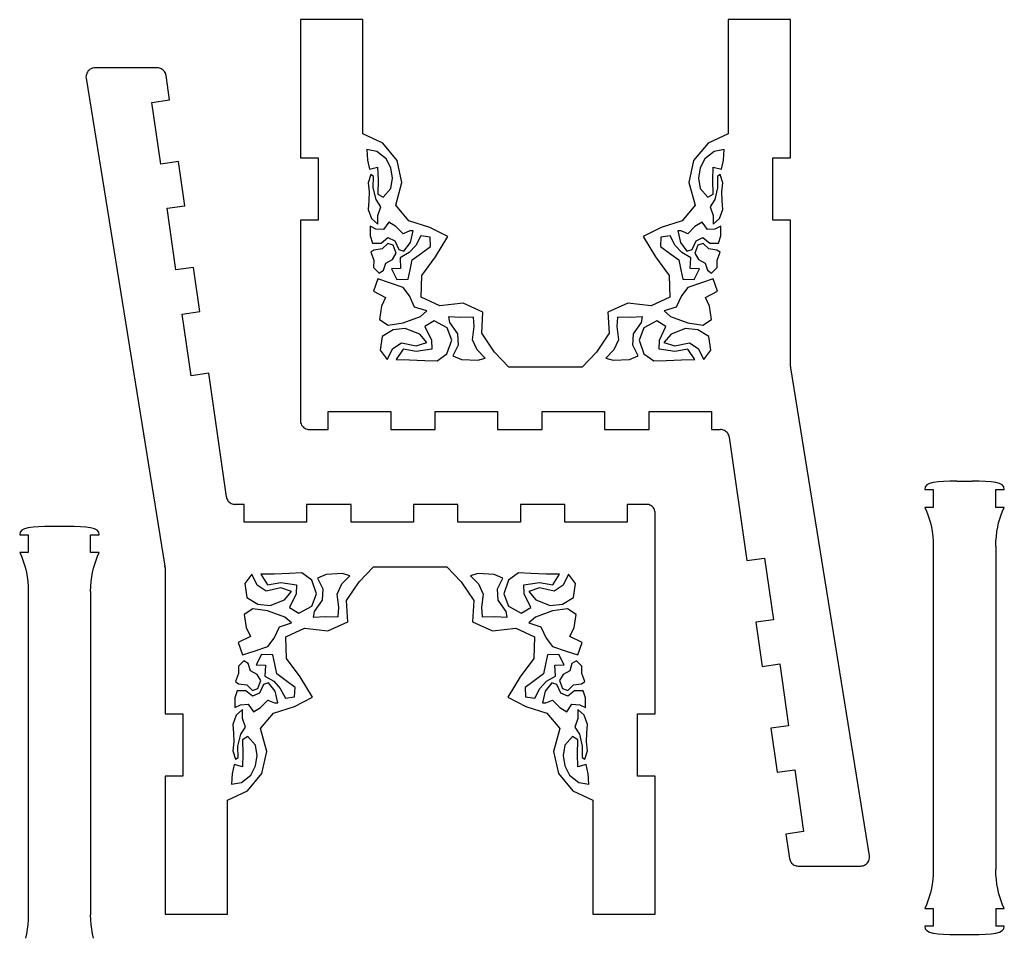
# Model space of a CAD drawing. Extents: x -113 to 113, y -103 to 103.
# Tile 6 of 6: x 9 to 113, y -50 to 46. Entities that reach past the tile are written whole.
import ezdxf

# ---------------------------------------------------------------- set-up
doc = ezdxf.new("R2010")
doc.units = 0
doc.header["$MEASUREMENT"] = 0
doc.layers.get('0').update_dxf_attribs({"linetype": 'CONTINUOUS'})

msp = doc.modelspace()

# ---------------------------------------------------------------- linework, layer by layer
for p, q in [((45.14, 46.28), (38.58, 46.28)), ((38.58, 46.28), (38.58, 31.74)), ((45.14, 34.28), (45.14, 46.28)), ((90.14, 46.28), (83.58, 46.28)), ((83.58, 46.28), (83.58, 34.28)), ((90.14, 31.74), (90.14, 46.28)), ((16.07, 40.52), (16.04, 40.39)), ((16.11, 40.65), (16.07, 40.52)), ((16.18, 40.77), (16.11, 40.65)), ((16.26, 40.88), (16.18, 40.77)), ((16.35, 40.97), (16.26, 40.88)), ((16.46, 41.06), (16.35, 40.97)), ((16.58, 41.12), (16.46, 41.06)), ((16.71, 41.17), (16.58, 41.12)), ((16.84, 41.2), (16.71, 41.17)), ((16.97, 41.21), (16.84, 41.2)), ((23.53, 41.21), (16.97, 41.21)), ((23.65, 41.2), (23.53, 41.21)), ((23.76, 41.18), (23.65, 41.2)), ((23.86, 41.15), (23.76, 41.18)), ((23.96, 41.1), (23.86, 41.15)), ((24.06, 41.05), (23.96, 41.1)), ((24.15, 40.98), (24.06, 41.05)), ((24.23, 40.9), (24.15, 40.98)), ((24.3, 40.81), (24.23, 40.9)), ((24.36, 40.72), (24.3, 40.81)), ((24.41, 40.62), (24.36, 40.72)), ((24.44, 40.51), (24.41, 40.62)), ((24.46, 40.4), (24.44, 40.51)), ((24.83, 37.84), (24.46, 40.4)), ((16.04, 40.39), (16.03, 40.25)), ((16.03, 40.25), (16.05, 40.12)), ((16.05, 40.12), (24.34, -11.22)), ((22.97, 37.57), (24.83, 37.84)), ((23.9, 31.08), (22.97, 37.57)), ((47.26, 33.29), (45.14, 34.28)), ((83.58, 34.28), (81.47, 33.29)), ((48.77, 31.46), (47.26, 33.29)), ((81.47, 33.29), (79.95, 31.46)), ((45.56, 32.6), (45.65, 31.51)), ((46.61, 32.42), (45.56, 32.6)), ((47.6, 31.65), (46.61, 32.42)), ((82.12, 32.42), (81.12, 31.65)), ((83.16, 32.6), (82.12, 32.42)), ((83.08, 31.51), (83.16, 32.6)), ((25.76, 31.34), (23.9, 31.08)), ((26.42, 26.7), (25.76, 31.34)), ((38.58, 31.74), (40.46, 31.74)), ((40.46, 31.74), (40.46, 25.18)), ((45.65, 31.51), (45.84, 30.53)), ((48.09, 30.68), (47.6, 31.65)), ((49.27, 29.14), (48.77, 31.46)), ((79.95, 31.46), (79.45, 29.14)), ((81.12, 31.65), (80.64, 30.68)), ((82.88, 30.53), (83.08, 31.51)), ((88.27, 25.18), (88.27, 31.74)), ((88.27, 31.74), (90.14, 31.74)), ((45.84, 30.53), (46.71, 30.77)), ((46.71, 30.77), (46.75, 29.42)), ((48.28, 29.59), (48.09, 30.68)), ((80.64, 30.68), (80.45, 29.59)), ((81.98, 29.42), (82.01, 30.77)), ((82.01, 30.77), (82.88, 30.53)), ((45.98, 29.98), (45.7, 29.1)), ((45.7, 29.1), (45.82, 28.15)), ((46.26, 29.79), (45.98, 29.98)), ((46.25, 28.58), (46.26, 29.79)), ((46.75, 29.42), (46.73, 27.92)), ((48.1, 28.5), (48.28, 29.59)), ((48.62, 26.75), (49.27, 29.14)), ((79.45, 29.14), (80.1, 26.75)), ((80.45, 29.59), (80.62, 28.5)), ((81.99, 27.92), (81.98, 29.42)), ((82.75, 29.98), (82.46, 29.79)), ((82.46, 29.79), (82.47, 28.58)), ((83.02, 29.1), (82.75, 29.98)), ((82.9, 28.15), (83.02, 29.1)), ((45.82, 28.15), (45.79, 27.21)), ((46.55, 27.34), (46.25, 28.58)), ((47.3, 27.59), (48.1, 28.5)), ((80.62, 28.5), (81.43, 27.59)), ((82.47, 28.58), (82.18, 27.34)), ((82.94, 27.21), (82.9, 28.15)), ((45.79, 27.21), (45.71, 26.3)), ((47.03, 26.58), (46.55, 27.34)), ((46.73, 27.92), (47.3, 27.59)), ((81.43, 27.59), (81.99, 27.92)), ((82.18, 27.34), (81.69, 26.58)), ((83.02, 26.3), (82.94, 27.21)), ((24.56, 26.44), (26.42, 26.7)), ((25.49, 19.94), (24.56, 26.44)), ((45.71, 26.3), (46.05, 25.34)), ((46.72, 25.68), (47.03, 26.58)), ((49.99, 25.12), (48.62, 26.75)), ((80.1, 26.75), (78.74, 25.12)), ((81.69, 26.58), (82, 25.68)), ((82.68, 25.34), (83.02, 26.3)), ((40.46, 25.18), (38.58, 25.18)), ((38.58, 25.18), (38.58, 4.09)), ((46.05, 25.34), (46.73, 24.75)), ((46.73, 24.75), (46.72, 25.68)), ((47.88, 24.97), (47.34, 24.19)), ((48.64, 24.51), (47.88, 24.97)), ((52.21, 24.41), (49.99, 25.12)), ((78.74, 25.12), (76.52, 24.41)), ((80.84, 24.97), (80.09, 24.51)), ((81.39, 24.19), (80.84, 24.97)), ((82, 25.68), (81.99, 24.75)), ((81.99, 24.75), (82.68, 25.34)), ((90.14, 25.18), (88.27, 25.18)), ((90.14, 9.79), (90.14, 25.18)), ((45.93, 24.53), (45.92, 23.52)), ((46.53, 24.24), (45.93, 24.53)), ((47.34, 24.19), (46.53, 24.24)), ((49.4, 23.74), (48.64, 24.51)), ((50.1, 24.05), (49.4, 23.74)), ((50.43, 24.05), (50.1, 24.05)), ((50.16, 22.82), (50.43, 24.05)), ((54.08, 23.45), (52.21, 24.41)), ((76.52, 24.41), (74.65, 23.45)), ((78.63, 24.05), (78.3, 24.05)), ((78.3, 24.05), (78.57, 22.82)), ((79.33, 23.74), (78.63, 24.05)), ((80.09, 24.51), (79.33, 23.74)), ((82.19, 24.24), (81.39, 24.19)), ((82.8, 24.53), (82.19, 24.24)), ((82.81, 23.52), (82.8, 24.53)), ((45.92, 23.52), (46.17, 22.77)), ((47.07, 22.76), (47.79, 23.34)), ((47.79, 23.34), (48.52, 23.01)), ((48.52, 23.01), (48.94, 22.09)), ((49.48, 21.93), (50.16, 22.82)), ((51.25, 23.53), (50.71, 22.52)), ((52.22, 23.4), (51.25, 23.53)), ((52.27, 22.42), (52.22, 23.4)), ((52.8, 21.31), (54.08, 23.45)), ((74.65, 23.45), (75.93, 21.31)), ((76.51, 23.4), (76.46, 22.42)), ((77.47, 23.53), (76.51, 23.4)), ((78.02, 22.52), (77.47, 23.53)), ((78.57, 22.82), (79.25, 21.93)), ((79.79, 22.09), (80.21, 23.01)), ((80.21, 23.01), (80.93, 23.34)), ((80.93, 23.34), (81.66, 22.76)), ((82.55, 22.77), (82.81, 23.52)), ((46.32, 22.02), (45.98, 21.8)), ((45.98, 21.8), (46.31, 20.96)), ((46.17, 22.77), (47.07, 22.76)), ((47.2, 22.15), (46.32, 22.02)), ((47.78, 22.72), (47.2, 22.15)), ((48.35, 22.54), (47.78, 22.72)), ((48.66, 21.69), (48.35, 22.54)), ((48.94, 22.09), (49.48, 21.93)), ((50.02, 21.76), (49.09, 21.22)), ((50.71, 22.52), (50.02, 21.76)), ((51.33, 21.72), (52.27, 22.42)), ((76.46, 22.42), (77.4, 21.72)), ((78.7, 21.76), (78.02, 22.52)), ((79.64, 21.22), (78.7, 21.76)), ((79.25, 21.93), (79.79, 22.09)), ((80.38, 22.54), (80.06, 21.69)), ((80.95, 22.72), (80.38, 22.54)), ((81.53, 22.15), (80.95, 22.72)), ((82.4, 22.02), (81.53, 22.15)), ((81.66, 22.76), (82.55, 22.77)), ((82.74, 21.8), (82.4, 22.02)), ((82.42, 20.96), (82.74, 21.8)), ((46.31, 20.96), (46.29, 20.18)), ((47.56, 20.66), (48.26, 21.05)), ((48.26, 21.05), (48.66, 21.69)), ((49.09, 21.22), (49.13, 20.08)), ((50.13, 19.96), (50.33, 21)), ((50.33, 21), (51.33, 21.72)), ((51.34, 19.36), (52.8, 21.31)), ((75.93, 21.31), (77.38, 19.36)), ((77.4, 21.72), (78.4, 21)), ((78.4, 21), (78.6, 19.96)), ((79.6, 20.08), (79.64, 21.22)), ((80.06, 21.69), (80.47, 21.05)), ((80.47, 21.05), (81.17, 20.66)), ((82.44, 20.18), (82.42, 20.96)), ((27.35, 20.2), (25.49, 19.94)), ((28.01, 15.56), (27.35, 20.2)), ((46.29, 20.18), (46.88, 19.6)), ((46.88, 19.6), (47.34, 19.9)), ((47.34, 19.9), (47.56, 20.66)), ((49.13, 20.08), (48.17, 20.05)), ((48.17, 20.05), (48.73, 18.95)), ((49.91, 18.97), (50.13, 19.96)), ((78.6, 19.96), (78.82, 18.97)), ((80.56, 20.05), (79.6, 20.08)), ((80, 18.95), (80.56, 20.05)), ((81.17, 20.66), (81.39, 19.9)), ((81.39, 19.9), (81.84, 19.6)), ((81.84, 19.6), (82.44, 20.18)), ((46.73, 19), (46.26, 17.69)), ((47.95, 18.6), (46.73, 19)), ((48.73, 18.95), (49.91, 18.97)), ((51.29, 17.08), (51.34, 19.36)), ((77.38, 19.36), (77.44, 17.08)), ((78.82, 18.97), (80, 18.95)), ((82, 19), (80.78, 18.6)), ((82.46, 17.69), (82, 19)), ((46.26, 17.69), (47.55, 17.04)), ((49.4, 18.11), (47.95, 18.6)), ((50.06, 17.22), (49.4, 18.11)), ((79.33, 18.11), (78.67, 17.22)), ((80.78, 18.6), (79.33, 18.11)), ((81.18, 17.04), (82.46, 17.69)), ((47.55, 17.04), (47.12, 16.12)), ((50.6, 16.02), (50.06, 17.22)), ((53.25, 16.17), (51.29, 17.08)), ((77.44, 17.08), (75.48, 16.17)), ((78.67, 17.22), (78.12, 16.02)), ((81.6, 16.12), (81.18, 17.04)), ((26.15, 15.3), (28.01, 15.56)), ((47.12, 16.12), (46.91, 14.74)), ((51.89, 15.63), (50.6, 16.02)), ((51.2, 15.03), (51.89, 15.63)), ((55.69, 16.44), (53.25, 16.17)), ((57.79, 15.5), (55.69, 16.44)), ((73.04, 16.44), (70.93, 15.5)), ((75.48, 16.17), (73.04, 16.44)), ((78.12, 16.02), (76.84, 15.63)), ((76.84, 15.63), (77.53, 15.03)), ((81.81, 14.74), (81.6, 16.12)), ((27.08, 8.8), (26.15, 15.3)), ((46.91, 14.74), (47.82, 14.13)), ((49.38, 14.37), (51.2, 15.03)), ((52.67, 14.59), (51.68, 14)), ((54.01, 13.86), (52.67, 14.59)), ((54.15, 15.02), (54.27, 14.41)), ((55.47, 14.94), (54.15, 15.02)), ((56.78, 14.98), (55.47, 14.94)), ((56.85, 13.99), (56.78, 14.98)), ((57.66, 13.28), (57.79, 15.5)), ((70.93, 15.5), (71.06, 13.28)), ((71.94, 14.98), (71.87, 13.99)), ((73.26, 14.94), (71.94, 14.98)), ((74.57, 15.02), (73.26, 14.94)), ((74.45, 14.41), (74.57, 15.02)), ((76.06, 14.59), (74.71, 13.86)), ((77.04, 14), (76.06, 14.59)), ((77.53, 15.03), (79.35, 14.37)), ((80.9, 14.13), (81.81, 14.74)), ((48.33, 13.64), (47.19, 12.94)), ((47.82, 14.13), (49.38, 14.37)), ((49.62, 13.78), (48.33, 13.64)), ((51.14, 13.19), (49.62, 13.78)), ((51.68, 14), (52.39, 12.56)), ((54.5, 12.55), (54.01, 13.86)), ((54.27, 14.41), (55.11, 13.22)), ((56.67, 12.6), (56.85, 13.99)), ((71.87, 13.99), (72.06, 12.6)), ((73.61, 13.22), (74.45, 14.41)), ((74.71, 13.86), (74.22, 12.55)), ((76.34, 12.56), (77.04, 14)), ((79.1, 13.78), (77.59, 13.19)), ((80.4, 13.64), (79.1, 13.78)), ((79.35, 14.37), (80.9, 14.13)), ((81.54, 12.94), (80.4, 13.64)), ((47.19, 12.94), (46.99, 11.49)), ((51.89, 12.32), (51.14, 13.19)), ((52.39, 12.56), (52.4, 11.61)), ((54, 11.12), (54.5, 12.55)), ((55.11, 13.22), (55.18, 12.03)), ((57.18, 11.52), (56.67, 12.6)), ((58.99, 11.29), (57.66, 13.28)), ((71.06, 13.28), (69.74, 11.29)), ((72.06, 12.6), (71.55, 11.52)), ((73.55, 12.03), (73.61, 13.22)), ((74.22, 12.55), (74.72, 11.12)), ((76.33, 11.61), (76.34, 12.56)), ((77.59, 13.19), (76.83, 12.32)), ((81.74, 11.49), (81.54, 12.94)), ((46.99, 11.49), (47.7, 10.5)), ((47.7, 10.5), (48.29, 11.66)), ((48.29, 11.66), (49.21, 12.27)), ((49.38, 11.61), (48.66, 10.5)), ((49.21, 12.27), (50.77, 11.94)), ((50.76, 11.37), (49.38, 11.61)), ((52.4, 11.61), (50.76, 11.37)), ((50.77, 11.94), (51.89, 12.32)), ((55.18, 12.03), (54.61, 10.9)), ((58.03, 10.66), (57.18, 11.52)), ((71.55, 11.52), (70.7, 10.66)), ((74.11, 10.9), (73.55, 12.03)), ((77.96, 11.37), (76.33, 11.61)), ((76.83, 12.32), (77.96, 11.94)), ((77.96, 11.94), (79.52, 12.27)), ((79.35, 11.61), (77.96, 11.37)), ((80.07, 10.5), (79.35, 11.61)), ((79.52, 12.27), (80.44, 11.66)), ((80.44, 11.66), (81.03, 10.5)), ((81.03, 10.5), (81.74, 11.49)), ((48.66, 10.5), (50.05, 10.49)), ((50.05, 10.49), (51.68, 10.42)), ((51.68, 10.42), (52.97, 10.36)), ((52.97, 10.36), (54, 11.12)), ((54.61, 10.9), (55.53, 10.52)), ((55.53, 10.52), (57.24, 10.43)), ((57.24, 10.43), (58.03, 10.66)), ((60.51, 9.71), (58.99, 11.29)), ((69.74, 11.29), (68.21, 9.71)), ((70.7, 10.66), (71.49, 10.43)), ((71.49, 10.43), (73.2, 10.52)), ((73.2, 10.52), (74.11, 10.9)), ((74.72, 11.12), (75.76, 10.36)), ((75.76, 10.36), (77.05, 10.42)), ((77.05, 10.42), (78.68, 10.49)), ((78.68, 10.49), (80.07, 10.5)), ((68.21, 9.71), (60.51, 9.71)), ((90.14, 9.79), (90.14, 9.78)), ((90.14, 9.78), (90.14, 9.76)), ((90.14, 9.76), (90.15, 9.75)), ((90.15, 9.75), (90.15, 9.74)), ((90.15, 9.74), (90.15, 9.73)), ((90.15, 9.73), (90.15, 9.71)), ((90.15, 9.71), (90.15, 9.7)), ((90.15, 9.7), (90.15, 9.69)), ((90.15, 9.69), (90.15, 9.68)), ((90.15, 9.68), (90.15, 9.66)), ((90.15, 9.66), (90.15, 9.65)), ((90.15, 9.65), (90.16, 9.64)), ((98.45, -41.7), (90.16, 9.64)), ((28.94, 9.07), (27.08, 8.8)), ((30.8, -3.93), (28.94, 9.07)), ((41.52, 3.15), (41.52, 5.03)), ((41.52, 5.03), (48.08, 5.03)), ((48.08, 5.03), (48.08, 3.15)), ((52.77, 3.15), (52.77, 5.03)), ((52.77, 5.03), (59.33, 5.03)), ((59.33, 5.03), (59.33, 3.15)), ((64.02, 3.15), (64.02, 5.03)), ((64.02, 5.03), (70.58, 5.03)), ((70.58, 5.03), (70.58, 3.15)), ((75.27, 3.15), (75.27, 5.03)), ((75.27, 5.03), (81.83, 5.03)), ((81.83, 5.03), (81.83, 3.15)), ((38.58, 4.09), (38.59, 3.97)), ((38.59, 3.97), (38.61, 3.85)), ((38.61, 3.85), (38.65, 3.73)), ((38.65, 3.73), (38.71, 3.62)), ((38.71, 3.62), (38.78, 3.52)), ((38.78, 3.52), (38.86, 3.43)), ((38.86, 3.43), (38.95, 3.34)), ((38.95, 3.34), (39.05, 3.28)), ((39.05, 3.28), (39.16, 3.22)), ((39.16, 3.22), (39.28, 3.18)), ((39.28, 3.18), (39.4, 3.16)), ((39.4, 3.16), (39.52, 3.15)), ((39.52, 3.15), (41.52, 3.15)), ((48.08, 3.15), (52.77, 3.15)), ((59.33, 3.15), (64.02, 3.15)), ((70.58, 3.15), (75.27, 3.15)), ((81.83, 3.15), (82.77, 3.15)), ((82.88, 3.14), (82.77, 3.15)), ((82.99, 3.12), (82.88, 3.14)), ((83.1, 3.09), (82.99, 3.12)), ((83.2, 3.05), (83.1, 3.09)), ((83.29, 2.99), (83.2, 3.05)), ((83.38, 2.92), (83.29, 2.99)), ((83.46, 2.84), (83.38, 2.92)), ((83.53, 2.76), (83.46, 2.84)), ((83.59, 2.66), (83.53, 2.76)), ((83.64, 2.56), (83.59, 2.66)), ((83.67, 2.46), (83.64, 2.56)), ((83.7, 2.35), (83.67, 2.46)), ((83.7, 2.35), (85.55, -10.65)), ((104.31, -2.9), (104.26, -3.17)), ((104.48, -2.69), (104.31, -2.9)), ((104.77, -2.54), (104.48, -2.69)), ((105.16, -2.43), (104.77, -2.54)), ((105.66, -2.36), (105.16, -2.43)), ((106.24, -2.31), (105.66, -2.36)), ((106.9, -2.29), (106.24, -2.31)), ((107.64, -2.29), (106.9, -2.29)), ((107.64, -2.29), (109.24, -2.29)), ((109.98, -2.29), (109.24, -2.29)), ((110.65, -2.31), (109.98, -2.29)), ((111.23, -2.36), (110.65, -2.31)), ((111.72, -2.43), (111.23, -2.36)), ((112.12, -2.54), (111.72, -2.43)), ((112.4, -2.69), (112.12, -2.54)), ((112.58, -2.9), (112.4, -2.69)), ((112.63, -3.17), (112.58, -2.9)), ((30.8, -3.93), (30.82, -4.04)), ((30.82, -4.04), (30.85, -4.14)), ((30.85, -4.14), (30.9, -4.24)), ((104.26, -3.17), (105.16, -3.17)), ((105.16, -3.17), (105.16, -5.05)), ((111.72, -5.05), (111.72, -3.17)), ((111.72, -3.17), (112.31, -3.17)), ((112.31, -3.17), (112.35, -3.17)), ((112.35, -3.17), (112.63, -3.17)), ((30.9, -4.24), (30.96, -4.34)), ((30.96, -4.34), (31.03, -4.42)), ((31.03, -4.42), (31.11, -4.5)), ((31.11, -4.5), (31.2, -4.57)), ((31.2, -4.57), (31.29, -4.63)), ((31.29, -4.63), (31.4, -4.67)), ((31.4, -4.67), (31.5, -4.7)), ((31.5, -4.7), (31.61, -4.72)), ((31.61, -4.72), (31.72, -4.73)), ((32.66, -4.73), (31.72, -4.73)), ((32.66, -6.61), (32.66, -4.73)), ((39.22, -4.73), (39.22, -6.61)), ((43.91, -4.73), (39.22, -4.73)), ((43.91, -6.61), (43.91, -4.73)), ((55.16, -4.73), (50.47, -4.73)), ((50.47, -4.73), (50.47, -6.61)), ((55.16, -6.61), (55.16, -4.73)), ((61.72, -4.73), (61.72, -6.61)), ((66.41, -4.73), (61.72, -4.73)), ((66.41, -6.61), (66.41, -4.73)), ((74.97, -4.73), (72.97, -4.73)), ((72.97, -4.73), (72.97, -6.61)), ((75.1, -4.74), (74.97, -4.73)), ((75.22, -4.76), (75.1, -4.74)), ((75.33, -4.8), (75.22, -4.76)), ((75.44, -4.86), (75.33, -4.8)), ((75.54, -4.92), (75.44, -4.86)), ((75.64, -5.01), (75.54, -4.92)), ((75.72, -5.1), (75.64, -5.01)), ((75.78, -5.2), (75.72, -5.1)), ((104.26, -5.05), (104.44, -5.43)), ((105.16, -5.05), (104.26, -5.05)), ((112.63, -5.05), (111.72, -5.05)), ((112.45, -5.43), (112.63, -5.05)), ((75.84, -5.31), (75.78, -5.2)), ((75.88, -5.43), (75.84, -5.31)), ((75.9, -5.55), (75.88, -5.43)), ((75.91, -5.67), (75.9, -5.55)), ((75.91, -26.76), (75.91, -5.67)), ((104.44, -5.43), (104.6, -5.82)), ((104.6, -5.82), (104.74, -6.24)), ((112.15, -6.24), (112.29, -5.82)), ((112.29, -5.82), (112.45, -5.43)), ((9.96, -7.19), (9.57, -7.3)), ((10.46, -7.12), (9.96, -7.19)), ((11.04, -7.08), (10.46, -7.12)), ((11.7, -7.06), (11.04, -7.08)), ((12.44, -7.05), (11.7, -7.06)), ((14.04, -7.05), (12.44, -7.05)), ((14.78, -7.06), (14.04, -7.05)), ((15.45, -7.08), (14.78, -7.06)), ((16.03, -7.12), (15.45, -7.08)), ((16.52, -7.19), (16.03, -7.12)), ((16.92, -7.3), (16.52, -7.19)), ((39.22, -6.61), (32.66, -6.61)), ((50.47, -6.61), (43.91, -6.61)), ((61.72, -6.61), (55.16, -6.61)), ((72.97, -6.61), (66.41, -6.61)), ((104.74, -6.24), (104.86, -6.68)), ((104.86, -6.68), (104.96, -7.13)), ((104.96, -7.13), (105.04, -7.6)), ((111.85, -7.6), (111.93, -7.13)), ((111.93, -7.13), (112.03, -6.68)), ((112.03, -6.68), (112.15, -6.24)), ((9.11, -7.67), (9.06, -7.94)), ((9.06, -7.94), (9.96, -7.94)), ((9.28, -7.46), (9.11, -7.67)), ((9.57, -7.3), (9.28, -7.46)), ((9.96, -7.94), (9.96, -9.81)), ((16.52, -9.81), (16.52, -7.94)), ((16.52, -7.94), (17.11, -7.94)), ((17.2, -7.46), (16.92, -7.3)), ((17.11, -7.94), (17.15, -7.94)), ((17.15, -7.94), (17.43, -7.94)), ((17.38, -7.67), (17.2, -7.46)), ((17.43, -7.94), (17.38, -7.67)), ((105.04, -7.6), (105.1, -8.1)), ((105.1, -8.1), (105.14, -8.61)), ((111.74, -8.61), (111.79, -8.1)), ((111.79, -8.1), (111.85, -7.6)), ((105.14, -8.61), (105.16, -9.14)), ((105.16, -9.14), (105.16, -43.15)), ((111.72, -9.14), (111.74, -8.61)), ((111.72, -9.14), (111.72, -43.15)), ((9.06, -9.81), (9.24, -10.19)), ((9.96, -9.81), (9.06, -9.81)), ((9.24, -10.19), (9.4, -10.59)), ((17.43, -9.81), (16.52, -9.81)), ((17.09, -10.59), (17.25, -10.19)), ((17.25, -10.19), (17.43, -9.81)), ((9.4, -10.59), (9.54, -11.01)), ((9.54, -11.01), (9.66, -11.44)), ((16.83, -11.44), (16.95, -11.01)), ((16.95, -11.01), (17.09, -10.59)), ((24.34, -11.23), (24.34, -11.22)), ((24.34, -11.24), (24.34, -11.23)), ((24.34, -11.26), (24.34, -11.24)), ((24.34, -11.27), (24.34, -11.26)), ((24.34, -11.28), (24.34, -11.27)), ((24.34, -11.29), (24.34, -11.28)), ((24.35, -11.31), (24.34, -11.29)), ((24.35, -11.32), (24.35, -11.31)), ((24.35, -11.33), (24.35, -11.32)), ((24.35, -11.34), (24.35, -11.33)), ((24.35, -11.36), (24.35, -11.34)), ((24.35, -11.37), (24.35, -11.36)), ((24.35, -11.37), (24.35, -26.76)), ((44.76, -12.87), (46.28, -11.29)), ((46.28, -11.29), (53.98, -11.29)), ((53.98, -11.29), (55.5, -12.87)), ((85.55, -10.65), (87.41, -10.38)), ((87.41, -10.38), (88.34, -16.88)), ((9.66, -11.44), (9.76, -11.9)), ((9.76, -11.9), (9.84, -12.37)), ((9.84, -12.37), (9.9, -12.86)), ((16.59, -12.86), (16.65, -12.37)), ((16.65, -12.37), (16.73, -11.9)), ((16.73, -11.9), (16.83, -11.44)), ((33.46, -12.08), (32.75, -13.07)), ((34.05, -13.24), (33.46, -12.08)), ((35.81, -12.07), (34.42, -12.08)), ((34.42, -12.08), (35.14, -13.19)), ((37.44, -12), (35.81, -12.07)), ((38.73, -11.94), (37.44, -12)), ((39.77, -12.7), (38.73, -11.94)), ((41.29, -12.1), (40.38, -12.48)), ((43, -12.01), (41.29, -12.1)), ((42.94, -13.1), (43.79, -12.24)), ((43.79, -12.24), (43, -12.01)), ((57.26, -12.01), (56.46, -12.24)), ((56.46, -12.24), (57.31, -13.1)), ((58.96, -12.1), (57.26, -12.01)), ((59.88, -12.48), (58.96, -12.1)), ((61.52, -11.94), (60.49, -12.7)), ((62.81, -12), (61.52, -11.94)), ((64.45, -12.07), (62.81, -12)), ((65.83, -12.08), (64.45, -12.07)), ((65.12, -13.19), (65.83, -12.08)), ((66.79, -12.08), (66.21, -13.24)), ((67.51, -13.07), (66.79, -12.08)), ((9.9, -12.86), (9.94, -13.37)), ((9.94, -13.37), (9.96, -13.9)), ((16.52, -13.9), (16.54, -13.37)), ((16.54, -13.37), (16.59, -12.86)), ((32.75, -13.07), (32.95, -14.52)), ((34.98, -13.85), (34.05, -13.24)), ((35.14, -13.19), (36.53, -12.95)), ((36.53, -12.95), (38.16, -13.19)), ((38.16, -13.19), (38.15, -14.14)), ((40.27, -14.13), (39.77, -12.7)), ((40.38, -12.48), (40.94, -13.61)), ((42.44, -14.18), (42.94, -13.1)), ((43.43, -14.86), (44.76, -12.87)), ((55.5, -12.87), (56.83, -14.86)), ((57.31, -13.1), (57.82, -14.18)), ((59.32, -13.61), (59.88, -12.48)), ((60.49, -12.7), (59.99, -14.13)), ((62.09, -13.19), (63.73, -12.95)), ((62.11, -14.14), (62.09, -13.19)), ((63.73, -12.95), (65.12, -13.19)), ((66.21, -13.24), (65.28, -13.85)), ((67.3, -14.52), (67.51, -13.07)), ((9.96, -13.9), (9.96, -47.91)), ((16.52, -13.9), (16.52, -47.91)), ((36.53, -13.52), (34.98, -13.85)), ((37.66, -13.9), (36.53, -13.52)), ((36.91, -14.77), (37.66, -13.9)), ((38.15, -14.14), (37.45, -15.58)), ((39.78, -15.44), (40.27, -14.13)), ((40.94, -13.61), (40.88, -14.8)), ((42.62, -15.56), (42.44, -14.18)), ((57.82, -14.18), (57.64, -15.56)), ((59.38, -14.8), (59.32, -13.61)), ((59.99, -14.13), (60.48, -15.44)), ((62.81, -15.58), (62.11, -14.14)), ((63.73, -13.52), (62.6, -13.9)), ((62.6, -13.9), (63.35, -14.77)), ((65.28, -13.85), (63.73, -13.52)), ((32.95, -14.52), (34.09, -15.22)), ((34.09, -15.22), (35.39, -15.36)), ((35.39, -15.36), (36.91, -14.77)), ((38.43, -16.17), (39.78, -15.44)), ((40.88, -14.8), (40.04, -15.99)), ((43.56, -17.08), (43.43, -14.86)), ((56.83, -14.86), (56.7, -17.08)), ((60.22, -15.99), (59.38, -14.8)), ((60.48, -15.44), (61.82, -16.17)), ((63.35, -14.77), (64.87, -15.36)), ((64.87, -15.36), (66.16, -15.22)), ((66.16, -15.22), (67.3, -14.52)), ((33.59, -15.71), (32.68, -16.32)), ((32.68, -16.32), (32.89, -17.7)), ((35.14, -15.95), (33.59, -15.71)), ((36.96, -16.61), (35.14, -15.95)), ((37.45, -15.58), (38.43, -16.17)), ((40.04, -15.99), (39.92, -16.6)), ((39.92, -16.6), (41.23, -16.52)), ((41.23, -16.52), (42.55, -16.56)), ((42.55, -16.56), (42.62, -15.56)), ((57.64, -15.56), (57.71, -16.56)), ((57.71, -16.56), (59.03, -16.52)), ((59.03, -16.52), (60.34, -16.6)), ((60.34, -16.6), (60.22, -15.99)), ((61.82, -16.17), (62.81, -15.58)), ((65.11, -15.95), (63.3, -16.61)), ((66.67, -15.71), (65.11, -15.95)), ((67.58, -16.32), (66.67, -15.71)), ((67.37, -17.7), (67.58, -16.32)), ((35.83, -18.8), (36.37, -17.6)), ((36.37, -17.6), (37.65, -17.21)), ((37.65, -17.21), (36.96, -16.61)), ((41.46, -18.02), (43.56, -17.08)), ((56.7, -17.08), (58.8, -18.02)), ((63.3, -16.61), (62.61, -17.21)), ((62.61, -17.21), (63.89, -17.6)), ((63.89, -17.6), (64.43, -18.8)), ((88.34, -16.88), (86.48, -17.14)), ((86.48, -17.14), (87.14, -21.78)), ((33.32, -18.62), (32.03, -19.27)), ((32.89, -17.7), (33.32, -18.62)), ((37.06, -18.66), (39.02, -17.75)), ((39.02, -17.75), (41.46, -18.02)), ((58.8, -18.02), (61.24, -17.75)), ((61.24, -17.75), (63.2, -18.66)), ((66.94, -18.62), (67.37, -17.7)), ((68.23, -19.27), (66.94, -18.62)), ((32.03, -19.27), (32.49, -20.58)), ((35.17, -19.69), (35.83, -18.8)), ((37.11, -20.94), (37.06, -18.66)), ((63.2, -18.66), (63.15, -20.94)), ((64.43, -18.8), (65.09, -19.69)), ((67.76, -20.58), (68.23, -19.27)), ((32.49, -20.58), (33.71, -20.18)), ((33.71, -20.18), (35.17, -19.69)), ((34.5, -20.53), (33.94, -21.63)), ((35.67, -20.55), (34.5, -20.53)), ((35.9, -21.54), (35.67, -20.55)), ((64.58, -20.55), (64.36, -21.54)), ((65.76, -20.53), (64.58, -20.55)), ((65.09, -19.69), (66.54, -20.18)), ((66.32, -21.63), (65.76, -20.53)), ((66.54, -20.18), (67.76, -20.58)), ((32.65, -21.18), (32.06, -21.76)), ((33.1, -21.48), (32.65, -21.18)), ((33.32, -22.24), (33.1, -21.48)), ((33.94, -21.63), (34.9, -21.66)), ((34.9, -21.66), (34.85, -22.8)), ((36.09, -22.58), (35.9, -21.54)), ((38.57, -22.89), (37.11, -20.94)), ((63.15, -20.94), (61.69, -22.89)), ((64.36, -21.54), (64.17, -22.58)), ((65.36, -21.66), (66.32, -21.63)), ((65.41, -22.8), (65.36, -21.66)), ((67.15, -21.48), (66.94, -22.24)), ((67.61, -21.18), (67.15, -21.48)), ((68.2, -21.76), (67.61, -21.18)), ((87.14, -21.78), (89, -21.52)), ((89, -21.52), (89.93, -28.02)), ((32.07, -22.54), (31.75, -23.38)), ((32.06, -21.76), (32.07, -22.54)), ((34.02, -22.63), (33.32, -22.24)), ((34.43, -23.27), (34.02, -22.63)), ((37.09, -23.3), (36.09, -22.58)), ((64.17, -22.58), (63.17, -23.3)), ((66.24, -22.63), (65.83, -23.27)), ((66.94, -22.24), (66.24, -22.63)), ((68.18, -22.54), (68.2, -21.76)), ((68.51, -23.38), (68.18, -22.54)), ((31.75, -23.38), (32.09, -23.6)), ((32.09, -23.6), (32.96, -23.73)), ((32.96, -23.73), (33.55, -24.3)), ((34.11, -24.12), (34.43, -23.27)), ((34.7, -23.67), (34.28, -24.59)), ((35.24, -23.51), (34.7, -23.67)), ((34.85, -22.8), (35.79, -23.33)), ((35.93, -24.39), (35.24, -23.51)), ((35.79, -23.33), (36.47, -24.1)), ((38.03, -24), (37.09, -23.3)), ((39.85, -25.03), (38.57, -22.89)), ((61.69, -22.89), (60.41, -25.03)), ((63.17, -23.3), (62.22, -24)), ((63.78, -24.1), (64.47, -23.33)), ((65.02, -23.51), (64.33, -24.39)), ((64.47, -23.33), (65.41, -22.8)), ((65.55, -23.67), (65.02, -23.51)), ((65.98, -24.59), (65.55, -23.67)), ((65.83, -23.27), (66.15, -24.12)), ((66.71, -24.3), (67.3, -23.73)), ((67.3, -23.73), (68.17, -23.6)), ((68.17, -23.6), (68.51, -23.38)), ((31.94, -24.35), (31.68, -25.1)), ((32.83, -24.34), (31.94, -24.35)), ((33.56, -24.92), (32.83, -24.34)), ((33.55, -24.3), (34.11, -24.12)), ((34.28, -24.59), (33.56, -24.92)), ((36.2, -25.63), (35.93, -24.39)), ((36.47, -24.1), (37.02, -25.11)), ((37.98, -24.98), (38.03, -24)), ((62.22, -24), (62.27, -24.98)), ((63.24, -25.11), (63.78, -24.1)), ((64.33, -24.39), (64.06, -25.63)), ((66.7, -24.92), (65.98, -24.59)), ((66.15, -24.12), (66.71, -24.3)), ((67.43, -24.34), (66.7, -24.92)), ((68.32, -24.35), (67.43, -24.34)), ((68.58, -25.1), (68.32, -24.35)), ((31.68, -25.1), (31.7, -26.11)), ((31.7, -26.11), (32.3, -25.82)), ((32.3, -25.82), (33.1, -25.77)), ((33.1, -25.77), (33.65, -26.55)), ((34.4, -26.09), (35.17, -25.32)), ((35.17, -25.32), (35.86, -25.63)), ((35.86, -25.63), (36.2, -25.63)), ((37.02, -25.11), (37.98, -24.98)), ((37.97, -25.99), (39.85, -25.03)), ((60.41, -25.03), (62.28, -25.99)), ((62.27, -24.98), (63.24, -25.11)), ((64.06, -25.63), (64.4, -25.63)), ((64.4, -25.63), (65.09, -25.32)), ((65.09, -25.32), (65.86, -26.09)), ((66.61, -26.55), (67.15, -25.77)), ((67.15, -25.77), (67.96, -25.82)), ((67.96, -25.82), (68.56, -26.11)), ((68.56, -26.11), (68.58, -25.1)), ((24.35, -26.76), (26.22, -26.76)), ((26.22, -26.76), (26.22, -33.32)), ((31.81, -26.92), (31.48, -27.88)), ((32.5, -26.33), (31.81, -26.92)), ((32.49, -27.26), (32.5, -26.33)), ((33.65, -26.55), (34.4, -26.09)), ((34.39, -28.33), (35.75, -26.7)), ((35.75, -26.7), (37.97, -25.99)), ((62.28, -25.99), (64.5, -26.7)), ((64.5, -26.7), (65.87, -28.33)), ((65.86, -26.09), (66.61, -26.55)), ((68.45, -26.92), (67.76, -26.33)), ((67.76, -26.33), (67.77, -27.26)), ((68.78, -27.88), (68.45, -26.92)), ((74.04, -33.32), (74.04, -26.76)), ((74.04, -26.76), (75.91, -26.76)), ((31.48, -27.88), (31.55, -28.79)), ((32.8, -28.16), (32.49, -27.26)), ((67.77, -27.26), (67.46, -28.16)), ((68.7, -28.79), (68.78, -27.88)), ((31.55, -28.79), (31.59, -29.73)), ((32.02, -30.16), (32.31, -28.92)), ((32.31, -28.92), (32.8, -28.16)), ((35.04, -30.72), (34.39, -28.33)), ((65.87, -28.33), (65.22, -30.72)), ((67.46, -28.16), (67.94, -28.92)), ((67.94, -28.92), (68.24, -30.16)), ((68.67, -29.73), (68.7, -28.79)), ((89.93, -28.02), (88.07, -28.28)), ((88.07, -28.28), (88.74, -32.92)), ((31.59, -29.73), (31.47, -30.68)), ((33.06, -29.17), (32.5, -29.5)), ((32.5, -29.5), (32.52, -31)), ((33.87, -30.08), (33.06, -29.17)), ((67.19, -29.17), (66.39, -30.08)), ((67.76, -29.5), (67.19, -29.17)), ((67.74, -31), (67.76, -29.5)), ((68.79, -30.68), (68.67, -29.73)), ((31.47, -30.68), (31.74, -31.56)), ((32.03, -31.37), (32.02, -30.16)), ((32.52, -31), (32.48, -32.35)), ((34.04, -31.17), (33.87, -30.08)), ((34.54, -33.04), (35.04, -30.72)), ((65.22, -30.72), (65.72, -33.04)), ((66.39, -30.08), (66.22, -31.17)), ((67.78, -32.35), (67.74, -31)), ((68.24, -30.16), (68.23, -31.37)), ((68.51, -31.56), (68.79, -30.68)), ((31.74, -31.56), (32.03, -31.37)), ((33.86, -32.26), (34.04, -31.17)), ((66.22, -31.17), (66.4, -32.26)), ((68.23, -31.37), (68.51, -31.56)), ((31.42, -33.09), (31.33, -34.18)), ((31.61, -32.11), (31.42, -33.09)), ((32.48, -32.35), (31.61, -32.11)), ((33.02, -34.87), (34.54, -33.04)), ((33.37, -33.23), (33.86, -32.26)), ((65.72, -33.04), (67.23, -34.87)), ((66.4, -32.26), (66.89, -33.23)), ((68.65, -32.11), (67.78, -32.35)), ((68.84, -33.09), (68.65, -32.11)), ((68.93, -34.18), (68.84, -33.09)), ((88.74, -32.92), (90.59, -32.66)), ((90.59, -32.66), (91.52, -39.15)), ((26.22, -33.32), (24.35, -33.32)), ((24.35, -33.32), (24.35, -47.86)), ((31.33, -34.18), (32.38, -34)), ((32.38, -34), (33.37, -33.23)), ((66.89, -33.23), (67.88, -34)), ((67.88, -34), (68.93, -34.18)), ((75.91, -33.32), (74.04, -33.32)), ((75.91, -47.86), (75.91, -33.32)), ((30.91, -35.86), (33.02, -34.87)), ((67.23, -34.87), (69.35, -35.86)), ((30.91, -47.86), (30.91, -35.86)), ((69.35, -35.86), (69.35, -47.86)), ((91.52, -39.15), (89.66, -39.42)), ((89.66, -39.42), (90.03, -41.98)), ((90.03, -41.98), (90.05, -42.09)), ((90.05, -42.09), (90.09, -42.2)), ((90.09, -42.2), (90.13, -42.3)), ((90.13, -42.3), (90.19, -42.39)), ((90.19, -42.39), (90.26, -42.48)), ((98.14, -42.55), (98.23, -42.46)), ((98.23, -42.46), (98.31, -42.35)), ((98.31, -42.35), (98.38, -42.23)), ((98.38, -42.23), (98.42, -42.1)), ((98.42, -42.1), (98.45, -41.97)), ((98.46, -41.83), (98.45, -41.7)), ((98.45, -41.97), (98.46, -41.83)), ((90.26, -42.48), (90.34, -42.56)), ((90.34, -42.56), (90.43, -42.63)), ((90.43, -42.63), (90.53, -42.68)), ((90.53, -42.68), (90.63, -42.73)), ((90.63, -42.73), (90.74, -42.76)), ((90.74, -42.76), (90.85, -42.78)), ((90.85, -42.78), (90.96, -42.79)), ((90.96, -42.79), (97.52, -42.79)), ((97.52, -42.79), (97.65, -42.78)), ((97.65, -42.78), (97.79, -42.75)), ((97.79, -42.75), (97.91, -42.7)), ((97.91, -42.7), (98.03, -42.63)), ((98.03, -42.63), (98.14, -42.55)), ((105.16, -43.15), (105.14, -43.68)), ((111.74, -43.68), (111.72, -43.15)), ((105.1, -44.19), (105.04, -44.68)), ((105.14, -43.68), (105.1, -44.19)), ((111.79, -44.19), (111.74, -43.68)), ((111.85, -44.68), (111.79, -44.19)), ((104.96, -45.15), (104.86, -45.61)), ((105.04, -44.68), (104.96, -45.15)), ((111.93, -45.15), (111.85, -44.68)), ((112.03, -45.61), (111.93, -45.15)), ((104.6, -46.46), (104.44, -46.86)), ((104.74, -46.04), (104.6, -46.46)), ((104.86, -45.61), (104.74, -46.04)), ((112.15, -46.04), (112.03, -45.61)), ((112.29, -46.46), (112.15, -46.04)), ((112.45, -46.86), (112.29, -46.46)), ((104.44, -46.86), (104.26, -47.24)), ((104.26, -47.24), (105.16, -47.24)), ((105.16, -47.24), (105.16, -49.11)), ((111.72, -47.24), (111.72, -49.11)), ((111.72, -47.24), (112.63, -47.24)), ((112.63, -47.24), (112.45, -46.86)), ((9.94, -48.44), (9.9, -48.95)), ((9.96, -47.91), (9.94, -48.44)), ((16.54, -48.44), (16.52, -47.91)), ((16.59, -48.95), (16.54, -48.44)), ((24.35, -47.86), (30.91, -47.86)), ((69.35, -47.86), (75.91, -47.86)), ((9.84, -49.44), (9.76, -49.92)), ((9.9, -48.95), (9.84, -49.44)), ((16.65, -49.44), (16.59, -48.95)), ((16.73, -49.92), (16.65, -49.44)), ((105.16, -49.11), (104.26, -49.11)), ((104.26, -49.11), (104.31, -49.38)), ((104.31, -49.38), (104.48, -49.59)), ((104.48, -49.59), (104.77, -49.75)), ((112.63, -49.11), (111.72, -49.11)), ((112.12, -49.75), (112.4, -49.59)), ((112.4, -49.59), (112.58, -49.38)), ((112.58, -49.38), (112.63, -49.11)), ((9.76, -49.92), (9.66, -50.37)), ((16.83, -50.37), (16.73, -49.92)), ((104.77, -49.75), (105.16, -49.85)), ((105.16, -49.85), (105.66, -49.93)), ((105.66, -49.93), (106.24, -49.97)), ((106.24, -49.97), (106.9, -49.99)), ((106.9, -49.99), (107.64, -50)), ((107.64, -50), (109.24, -50)), ((109.24, -50), (109.98, -49.99)), ((109.98, -49.99), (110.65, -49.97)), ((110.65, -49.97), (111.23, -49.93)), ((111.23, -49.93), (111.72, -49.85)), ((111.72, -49.85), (112.12, -49.75))]:
    msp.add_line(p, q)

doc.saveas('drawing.dxf')
